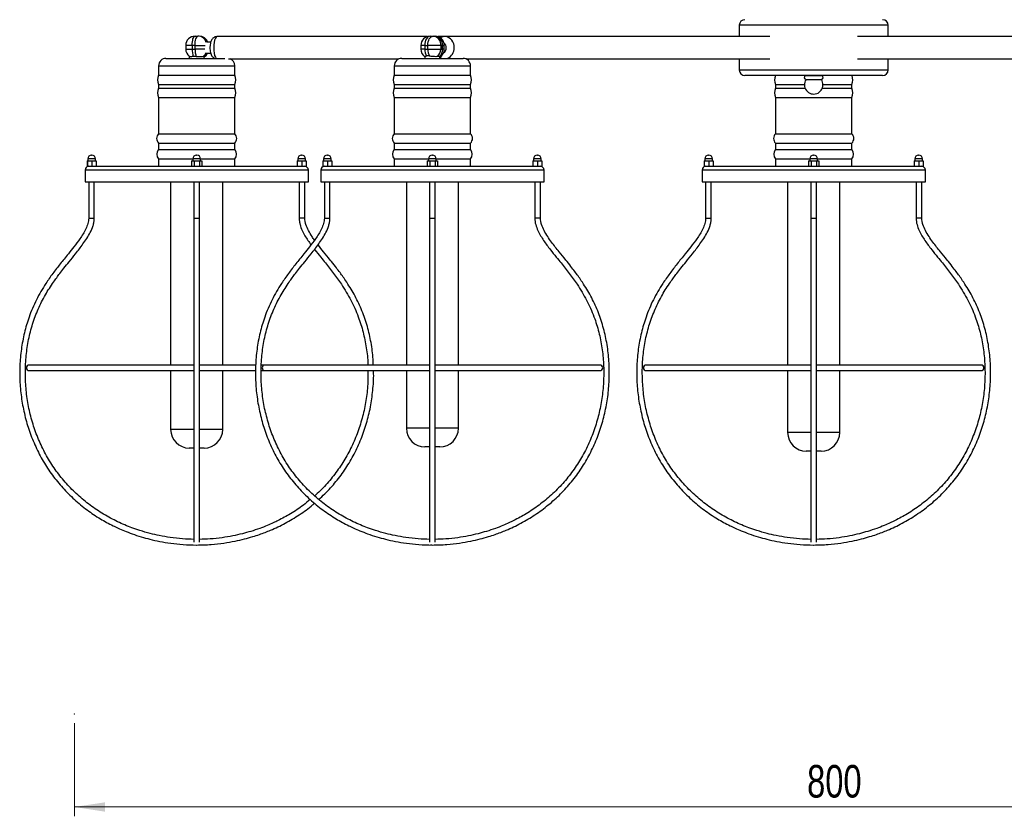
# Model space of a CAD drawing. Header units: millimetres. Extents: x 373 to 1003, y 310 to 706.
# Tile 2 of 6: x 599 to 705, y 310 to 395. Entities that reach past the tile are written whole.
import ezdxf

# ---------------------------------------------------------------- set-up
doc = ezdxf.new("R2010")
doc.units = ezdxf.units.MM
doc.header["$PDSIZE"] = -1
doc.styles.add('SLDTEXTSTYLE0', font='TXT', dxfattribs={"width": 0.75})
doc.dimstyles.new('SLDDIMSTYLE0', dxfattribs={"dimtxt": 3.5, "dimasz": 3.302, "dimexe": 0, "dimexo": 0.0625, "dimgap": 0.875, "dimtad": 1, "dimdec": 0, "dimlfac": 5, "dimrnd": 1e-09, "dimzin": 12, "dimdsep": 46, "dimtxsty": 'SLDTEXTSTYLE0', "dimsah": 1, "dimcen": 0.09, "dimadec": 0, "dimazin": 3, "dimtfac": 1, "dimtofl": 0, "dimtmove": 0, "dimatfit": 3, "dimfxl": 0, "dimfrac": 2, "dimtolj": 1, "dimtzin": 12, "dimarcsym": 0})

# ---------------------------------------------------------------- blocks, each defined once
blk = doc.blocks.new('_D')
at = {"color": 7, "linetype": 'Continuous', "lineweight": 0}
for p, q in [((605.13, 319.61), (605.13, 309.61)), ((765.13, 319.61), (765.13, 309.61)), ((605.13, 310.61), (765.13, 310.61))]:
    blk.add_line(p, q, dxfattribs=at)
at = {"color": 7, "linetype": 'Continuous', "lineweight": 18}
for points in [[(605.13, 310.61), (608.43, 310.1), (608.43, 311.11)], [(765.13, 310.61), (761.83, 311.11), (761.83, 310.1)]]:
    blk.add_solid(points, dxfattribs=at)
at = {"color": 7, "linetype": 'Continuous', "lineweight": 18, "insert": (683.88, 315.12), "char_height": 3.5, "attachment_point": 1, "style": 'SLDTEXTSTYLE0'}
blk.add_mtext('800', dxfattribs=at)

msp = doc.modelspace()

# ---------------------------------------------------------------- linework, layer by layer
at = {"color": 7, "linetype": 'Continuous', "lineweight": 25}
for p, q in [((676.59, 394.62), (676.59, 393.41)), ((692.59, 393.41), (692.59, 394.62)), ((618.1, 393.45), (618.41, 393.45)), ((618.54, 393.45), (618.41, 393.45)), ((619.78, 392.81), (619.36, 392.81)), ((643.07, 393.41), (620.48, 393.41)), ((643.37, 393.45), (643.7, 393.45)), ((643.7, 393.45), (643.89, 393.45)), ((644.97, 393.41), (644.19, 393.41)), ((679.88, 393.41), (644.97, 393.41)), ((724.2, 393.41), (689.29, 393.41)), ((617.1, 392.45), (617.1, 392.06)), ((618.1, 392.45), (617.79, 392.45)), ((617.79, 392.45), (617.79, 392.06)), ((617.79, 392.06), (618.1, 392.06)), ((618.1, 392.06), (618.1, 392.45)), ((619.32, 391.61), (619.78, 391.61)), ((642.37, 392.45), (642.37, 392.06)), ((642.79, 392.45), (643.11, 392.45)), ((642.79, 392.45), (642.79, 392.06)), ((642.79, 392.06), (643.11, 392.06)), ((643.11, 392.06), (643.11, 392.45)), ((644.51, 392.45), (643.11, 392.45)), ((643.11, 392.06), (644.51, 392.06)), ((644.51, 392.45), (644.51, 392.06)), ((644.7, 392.45), (644.51, 392.45)), ((644.51, 392.06), (644.7, 392.06)), ((644.7, 392.06), (644.7, 392.45)), ((644.89, 392.06), (644.89, 392.45)), ((614.98, 391.06), (621.29, 391.06)), ((617.47, 391.28), (617.47, 391.06)), ((619.09, 391.24), (619.09, 391.25)), ((619.09, 391.06), (619.09, 391.24)), ((621.7, 391.01), (640.02, 391.01)), ((640.31, 391.06), (646.91, 391.06)), ((642.8, 391.24), (642.8, 391.06)), ((644.41, 391.06), (644.41, 391.21)), ((647.2, 391.01), (679.88, 391.01)), ((676.59, 391.01), (676.59, 389.82)), ((689.29, 391.01), (721.97, 391.01)), ((692.59, 389.82), (692.59, 391.01)), ((614.18, 390.26), (614.18, 389.26)), ((622.38, 389.26), (622.38, 390.26)), ((639.51, 390.26), (639.51, 389.26)), ((647.71, 389.26), (647.71, 390.26)), ((614.18, 389.26), (622.38, 389.26)), ((639.51, 389.26), (647.71, 389.26)), ((684.59, 389.22), (677.19, 389.22)), ((683.7, 389.22), (685.47, 389.22)), ((683.76, 388.78), (685.41, 388.78)), ((691.99, 389.22), (684.59, 389.22)), ((614.18, 388.26), (614.18, 387.86)), ((614.18, 388.26), (622.38, 388.26)), ((614.18, 387.86), (622.38, 387.86)), ((622.38, 387.86), (622.38, 388.26)), ((639.51, 388.26), (639.51, 387.86)), ((639.51, 388.26), (647.71, 388.26)), ((639.51, 387.86), (647.71, 387.86)), ((647.71, 387.86), (647.71, 388.26)), ((680.49, 388.26), (680.49, 387.86)), ((680.49, 388.26), (683.59, 388.26)), ((680.49, 387.86), (683.66, 387.86)), ((685.51, 387.86), (688.69, 387.86)), ((685.58, 388.26), (688.69, 388.26)), ((688.69, 387.86), (688.69, 388.26)), ((614.18, 386.86), (614.18, 382.96)), ((614.18, 386.86), (622.38, 386.86)), ((622.38, 382.96), (622.38, 386.86)), ((639.51, 386.86), (639.51, 382.96)), ((639.51, 386.86), (647.71, 386.86)), ((647.71, 382.96), (647.71, 386.86)), ((680.49, 386.86), (680.49, 382.96)), ((680.49, 386.86), (688.69, 386.86)), ((688.69, 382.96), (688.69, 386.86)), ((614.18, 382.96), (622.38, 382.96)), ((639.51, 382.96), (647.71, 382.96)), ((680.49, 382.96), (688.69, 382.96)), ((614.18, 381.96), (614.18, 381.26)), ((614.18, 381.96), (622.38, 381.96)), ((614.18, 381.26), (622.38, 381.26)), ((622.38, 381.26), (622.38, 381.96)), ((639.51, 381.96), (639.51, 381.26)), ((639.51, 381.96), (647.71, 381.96)), ((639.51, 381.26), (647.71, 381.26)), ((647.71, 381.26), (647.71, 381.96)), ((680.49, 381.96), (680.49, 381.26)), ((680.49, 381.96), (688.69, 381.96)), ((680.49, 381.26), (688.69, 381.26)), ((688.69, 381.26), (688.69, 381.96)), ((606.5, 380.06), (606.5, 379.46)), ((606.5, 380.06), (606.53, 380.06)), ((606.53, 380.06), (606.53, 379.46)), ((606.53, 380.06), (607.02, 380.06)), ((606.58, 380.26), (606.58, 380.06)), ((606.98, 380.66), (607.01, 380.66)), ((607.02, 380.06), (607.02, 379.46)), ((607.02, 380.06), (607.49, 380.06)), ((607.41, 380.06), (607.41, 380.26)), ((607.49, 380.06), (607.49, 379.46)), ((614.18, 380.26), (614.18, 379.46)), ((614.18, 380.26), (617.86, 380.26)), ((617.72, 380.06), (617.72, 379.46)), ((617.72, 380.06), (618.02, 380.06)), ((617.86, 380.26), (617.86, 380.06)), ((618.02, 380.06), (618.02, 379.46)), ((618.02, 380.06), (618.58, 380.06)), ((618.26, 380.66), (618.28, 380.66)), ((618.28, 380.66), (618.3, 380.66)), ((618.58, 380.06), (618.58, 379.46)), ((618.58, 380.06), (618.84, 380.06)), ((618.7, 380.06), (618.7, 380.26)), ((618.7, 380.26), (622.38, 380.26)), ((618.84, 380.06), (618.84, 379.46)), ((622.38, 379.46), (622.38, 380.26)), ((629.07, 380.06), (629.07, 379.46)), ((629.07, 380.06), (629.09, 380.06)), ((629.09, 380.06), (629.09, 379.46)), ((629.09, 380.06), (629.59, 380.06)), ((629.15, 380.26), (629.15, 380.06)), ((629.55, 380.66), (629.58, 380.66)), ((629.59, 380.06), (629.59, 379.46)), ((629.59, 380.06), (630.06, 380.06)), ((629.98, 380.06), (629.98, 380.26)), ((630.06, 380.06), (630.06, 379.46)), ((631.83, 380.06), (631.83, 379.46)), ((631.83, 380.06), (631.85, 380.06)), ((631.85, 380.06), (631.85, 379.46)), ((631.85, 380.06), (632.35, 380.06)), ((631.9, 380.26), (631.9, 380.06)), ((632.3, 380.66), (632.34, 380.66)), ((632.35, 380.06), (632.35, 379.46)), ((632.35, 380.06), (632.82, 380.06)), ((632.74, 380.06), (632.74, 380.26)), ((632.82, 380.06), (632.82, 379.46)), ((639.51, 380.26), (639.51, 379.46)), ((639.51, 380.26), (643.19, 380.26)), ((643.05, 380.06), (643.05, 379.46)), ((643.05, 380.06), (643.35, 380.06)), ((643.19, 380.26), (643.19, 380.06)), ((643.35, 380.06), (643.35, 379.46)), ((643.35, 380.06), (643.91, 380.06)), ((643.59, 380.66), (643.61, 380.66)), ((643.61, 380.66), (643.62, 380.66)), ((643.91, 380.06), (643.91, 379.46)), ((643.91, 380.06), (644.16, 380.06)), ((644.02, 380.06), (644.02, 380.26)), ((644.02, 380.26), (647.71, 380.26)), ((644.16, 380.06), (644.16, 379.46)), ((647.71, 379.46), (647.71, 380.26)), ((654.4, 380.06), (654.4, 379.46)), ((654.4, 380.06), (654.42, 380.06)), ((654.42, 380.06), (654.42, 379.46)), ((654.42, 380.06), (654.92, 380.06)), ((654.48, 380.26), (654.48, 380.06)), ((654.88, 380.66), (654.91, 380.66)), ((654.92, 380.06), (654.92, 379.46)), ((654.92, 380.06), (655.38, 380.06)), ((655.31, 380.06), (655.31, 380.26)), ((655.38, 380.06), (655.38, 379.46)), ((672.81, 380.06), (672.81, 379.46)), ((672.81, 380.06), (672.83, 380.06)), ((672.83, 380.06), (672.83, 379.46)), ((672.83, 380.06), (673.33, 380.06)), ((672.88, 380.26), (672.88, 380.06)), ((673.28, 380.66), (673.32, 380.66)), ((673.33, 380.06), (673.33, 379.46)), ((673.33, 380.06), (673.8, 380.06)), ((673.72, 380.06), (673.72, 380.26)), ((673.8, 380.06), (673.8, 379.46)), ((680.49, 380.26), (680.49, 379.46)), ((680.49, 380.26), (684.17, 380.26)), ((684.03, 380.06), (684.03, 379.46)), ((684.03, 380.06), (684.33, 380.06)), ((684.17, 380.26), (684.17, 380.06)), ((684.33, 380.06), (684.33, 379.46)), ((684.33, 380.06), (684.89, 380.06)), ((684.57, 380.66), (684.59, 380.66)), ((684.59, 380.66), (684.6, 380.66)), ((684.89, 380.06), (684.89, 379.46)), ((684.89, 380.06), (685.14, 380.06)), ((685, 380.06), (685, 380.26)), ((685, 380.26), (688.69, 380.26)), ((685.14, 380.06), (685.14, 379.46)), ((688.69, 379.46), (688.69, 380.26)), ((695.37, 380.06), (695.37, 379.46)), ((695.37, 380.06), (695.4, 380.06)), ((695.4, 380.06), (695.4, 379.46)), ((695.4, 380.06), (695.89, 380.06)), ((695.46, 380.26), (695.46, 380.06)), ((695.86, 380.66), (695.89, 380.66)), ((695.89, 380.06), (695.89, 379.46)), ((695.89, 380.06), (696.36, 380.06)), ((696.29, 380.06), (696.29, 380.26)), ((696.36, 380.06), (696.36, 379.46)), ((606.28, 379.06), (606.28, 377.8)), ((606.5, 379.46), (606.53, 379.46)), ((606.53, 379.46), (606.69, 379.46)), ((606.69, 379.46), (617.91, 379.46)), ((617.91, 379.46), (618.02, 379.46)), ((618.02, 379.46), (618.58, 379.46)), ((618.58, 379.46), (618.66, 379.46)), ((618.66, 379.46), (629.87, 379.46)), ((629.87, 379.46), (630.06, 379.46)), ((630.28, 377.8), (630.28, 379.06)), ((631.61, 379.06), (631.61, 377.8)), ((631.83, 379.46), (631.85, 379.46)), ((631.85, 379.46), (632.01, 379.46)), ((632.01, 379.46), (643.23, 379.46)), ((643.23, 379.46), (643.35, 379.46)), ((643.35, 379.46), (643.91, 379.46)), ((643.91, 379.46), (643.99, 379.46)), ((643.99, 379.46), (655.2, 379.46)), ((655.2, 379.46), (655.38, 379.46)), ((655.61, 377.8), (655.61, 379.06)), ((672.59, 379.06), (672.59, 377.8)), ((672.81, 379.46), (672.83, 379.46)), ((672.83, 379.46), (672.99, 379.46)), ((672.99, 379.46), (684.21, 379.46)), ((684.21, 379.46), (684.33, 379.46)), ((684.33, 379.46), (684.89, 379.46)), ((684.89, 379.46), (684.97, 379.46)), ((684.97, 379.46), (696.18, 379.46)), ((696.18, 379.46), (696.36, 379.46)), ((696.59, 377.8), (696.59, 379.06)), ((606.28, 377.8), (630.28, 377.8)), ((606.67, 377.8), (606.67, 373.89)), ((607.27, 373.89), (607.27, 377.8)), ((615.48, 377.8), (615.48, 358.1)), ((617.98, 377.8), (617.98, 373.89)), ((618.58, 373.89), (618.58, 377.8)), ((621.08, 358.1), (621.08, 377.8)), ((629.29, 377.8), (629.29, 373.89)), ((629.89, 373.89), (629.89, 377.8)), ((631.61, 377.8), (655.61, 377.8)), ((632, 377.8), (632, 373.89)), ((632.6, 373.89), (632.6, 377.8)), ((640.81, 377.8), (640.81, 358.1)), ((643.31, 377.8), (643.31, 373.89)), ((643.91, 373.89), (643.91, 377.8)), ((646.41, 358.1), (646.41, 377.8)), ((654.62, 377.8), (654.62, 373.89)), ((655.22, 373.89), (655.22, 377.8)), ((672.59, 377.8), (696.59, 377.8)), ((672.97, 377.8), (672.97, 373.89)), ((673.57, 373.89), (673.57, 377.8)), ((681.79, 377.8), (681.79, 358.1)), ((684.29, 377.8), (684.29, 373.89)), ((684.89, 373.89), (684.89, 377.8)), ((687.39, 358.1), (687.39, 377.8)), ((695.6, 377.8), (695.6, 373.89)), ((696.2, 373.89), (696.2, 377.8)), ((617.98, 358.1), (600.28, 358.1)), ((624.62, 358.1), (618.58, 358.1)), ((625.61, 358.1), (625.24, 358.1)), ((643.31, 358.1), (625.61, 358.1)), ((661.61, 358.1), (643.91, 358.1)), ((684.29, 358.1), (666.59, 358.1)), ((702.59, 358.1), (684.89, 358.1)), ((600.28, 357.5), (617.98, 357.5)), ((615.48, 357.5), (615.48, 351.18)), ((618.58, 357.5), (624.62, 357.5)), ((621.08, 351.18), (621.08, 357.5)), ((625.21, 357.5), (625.61, 357.5)), ((625.61, 357.5), (643.31, 357.5)), ((640.81, 357.5), (640.81, 351.31)), ((643.91, 357.5), (661.61, 357.5)), ((646.41, 351.31), (646.41, 357.5)), ((666.59, 357.5), (684.29, 357.5)), ((681.79, 357.5), (681.79, 350.85)), ((684.89, 357.5), (702.59, 357.5)), ((687.39, 350.85), (687.39, 357.5)), ((643.3, 349.31), (642.81, 349.31)), ((644.41, 349.31), (643.91, 349.31)), ((617.76, 349.18), (617.48, 349.18)), ((617.98, 349.18), (617.76, 349.18)), ((619.08, 349.18), (618.58, 349.18)), ((684.28, 348.85), (683.79, 348.85)), ((685.39, 348.85), (684.89, 348.85))]:
    msp.add_line(p, q, dxfattribs=at)
at = {"color": 8, "linetype": 'Continuous', "lineweight": 25}
for p, q in [((684.59, 394.62), (676.59, 394.62)), ((692.59, 394.62), (684.59, 394.62)), ((617.79, 392.45), (617.1, 392.45)), ((617.1, 392.06), (617.79, 392.06)), ((618.1, 392.45), (619.2, 392.45)), ((619.17, 392.06), (618.1, 392.06)), ((642.79, 392.45), (642.37, 392.45)), ((642.79, 392.06), (642.37, 392.06)), ((644.7, 392.45), (644.89, 392.45)), ((644.89, 392.06), (644.7, 392.06)), ((614.18, 390.26), (622.38, 390.26)), ((639.51, 390.26), (647.71, 390.26)), ((676.59, 389.82), (684.59, 389.82)), ((684.59, 389.82), (692.59, 389.82)), ((607.41, 380.26), (606.58, 380.26)), ((618.28, 380.26), (617.86, 380.26)), ((618.7, 380.26), (618.28, 380.26)), ((629.98, 380.26), (629.15, 380.26)), ((632.74, 380.26), (631.9, 380.26)), ((643.61, 380.26), (643.19, 380.26)), ((644.02, 380.26), (643.61, 380.26)), ((655.31, 380.26), (654.48, 380.26)), ((673.72, 380.26), (672.88, 380.26)), ((684.59, 380.26), (684.17, 380.26)), ((685, 380.26), (684.59, 380.26)), ((696.29, 380.26), (695.46, 380.26)), ((630.28, 379.06), (606.28, 379.06)), ((655.61, 379.06), (631.61, 379.06)), ((696.59, 379.06), (672.59, 379.06)), ((606.67, 373.89), (606.97, 373.89)), ((606.97, 373.89), (607.27, 373.89)), ((617.98, 373.89), (618.58, 373.89)), ((629.59, 373.89), (629.29, 373.89)), ((629.89, 373.89), (629.59, 373.89)), ((632, 373.89), (632.3, 373.89)), ((632.3, 373.89), (632.6, 373.89)), ((643.31, 373.89), (643.91, 373.89)), ((654.92, 373.89), (654.62, 373.89)), ((655.22, 373.89), (654.92, 373.89)), ((672.97, 373.89), (673.27, 373.89)), ((673.27, 373.89), (673.57, 373.89)), ((684.29, 373.89), (684.89, 373.89)), ((695.9, 373.89), (695.6, 373.89)), ((696.2, 373.89), (695.9, 373.89)), ((643.3, 351.31), (640.81, 351.31)), ((646.41, 351.31), (643.91, 351.31)), ((616.47, 351.18), (615.48, 351.18)), ((617.98, 351.18), (616.47, 351.18)), ((621.08, 351.18), (618.58, 351.18)), ((684.28, 350.85), (681.79, 350.85)), ((687.39, 350.85), (684.89, 350.85))]:
    msp.add_line(p, q, dxfattribs=at)
at = {"color": 7, "linetype": 'Continuous', "lineweight": 25, "flags": 128}
for points in [[(617.79, 392.45), (617.8, 392.65), (617.82, 392.83), (617.85, 393.01), (617.88, 393.16), (617.93, 393.28), (617.98, 393.38), (618.04, 393.43), (618.1, 393.45)], [(618.1, 392.45), (618.11, 392.65), (618.13, 392.83), (618.16, 393.01), (618.19, 393.16), (618.24, 393.28), (618.29, 393.38), (618.35, 393.43), (618.41, 393.45)], [(643.37, 393.45), (643.26, 393.43), (643.15, 393.38), (643.05, 393.28), (642.96, 393.16), (642.88, 393.01), (642.83, 392.83), (642.8, 392.65), (642.79, 392.45)], [(643.11, 392.45), (643.12, 392.65), (643.15, 392.83), (643.21, 393.01), (643.28, 393.16), (643.37, 393.28), (643.47, 393.38), (643.58, 393.43), (643.7, 393.45)], [(618.25, 338.76), (618.28, 338.76), (618.31, 338.76)], [(684.58, 338.76), (684.59, 338.76), (684.61, 338.76)]]:
    msp.add_lwpolyline(points, dxfattribs=at)
at = {"color": 8, "linetype": 'Continuous', "lineweight": 25, "flags": 128}
for points in [[(620.48, 393.41), (620.46, 393.4), (620.37, 393.35), (620.29, 393.22), (620.21, 393.03), (620.16, 392.78), (620.13, 392.5), (620.11, 392.21)], [(620.11, 392.21), (620.13, 391.91), (620.16, 391.63), (620.21, 391.38), (620.29, 391.19), (620.37, 391.06), (620.37, 391.06)]]:
    msp.add_lwpolyline(points, dxfattribs=at)
at = {"color": 7, "linetype": 'Continuous', "lineweight": 25}
for centre, radius, start, end in [((677.19, 394.62), 0.6, 90, 180), ((691.99, 394.62), 0.6, 0, 90), ((618.1, 392.45), 1, 90, 180), ((618.54, 392.45), 1, 20.7101, 90), ((643.37, 392.45), 1, 90, 180), ((643.59, 392.54), 0.92, 354.612, 83.3349), ((643.89, 392.45), 1, 360, 90), ((643.78, 392.54), 0.92, 354.612, 83.3349), ((644.49, 392.23), 0.615, 357.3182, 54.1201), ((618.1, 392.06), 1, 180, 232.2777), ((620.04, 392), 2.25, 178.4203, 199.1811), ((620.31, 391.99), 2.21, 178.2938, 199.7599), ((618.54, 392.06), 1, 302.491, 332.9473), ((643.37, 392.06), 1, 180, 235.034), ((644.17, 392.03), 1.38, 178.5424, 211.2207), ((644.49, 392.03), 1.38, 178.5424, 211.2207), ((643.41, 392.04), 1.09, 314.6297, 1.2425), ((643.61, 392.04), 1.09, 313.5078, 1.3258), ((643.89, 392.06), 1, 301.5916, 0), ((644.5, 392.17), 0.603, 299.8707, 3.0973), ((614.98, 390.26), 0.8, 90, 180), ((621.58, 390.26), 0.8, 0, 68.6679), ((640.31, 390.26), 0.8, 90, 180), ((646.91, 390.26), 0.8, 0, 90), ((677.19, 389.82), 0.6, 180, 270), ((691.99, 389.82), 0.6, 270, 0), ((615.38, 388.76), 1.3, 157.3801, 202.6199), ((621.18, 388.76), 1.3, 337.3801, 22.6199), ((640.71, 388.76), 1.3, 157.3801, 202.6199), ((646.51, 388.76), 1.3, 337.3801, 22.6199), ((681.69, 388.76), 1.3, 159.3216, 202.6199), ((683.81, 389.01), 0.235, 117.3085, 258.3088), ((684.59, 388.22), 0.995, 146.0973, 0), ((685.36, 389.01), 0.235, 281.6912, 62.6915), ((684.59, 388.22), 0.995, 0, 33.9027), ((687.49, 388.76), 1.3, 337.3801, 20.6784), ((615.38, 387.36), 1.3, 157.3801, 202.6199), ((621.18, 387.36), 1.3, 337.3801, 22.6199), ((640.71, 387.36), 1.3, 157.3801, 202.6199), ((646.51, 387.36), 1.3, 337.3801, 22.6199), ((681.69, 387.36), 1.3, 157.3801, 202.6199), ((687.49, 387.36), 1.3, 337.3801, 22.6199), ((614.67, 382.46), 0.698, 134.2395, 225.7605), ((621.89, 382.46), 0.698, 314.2395, 45.7605), ((639.99, 382.46), 0.698, 134.2395, 225.7605), ((647.22, 382.46), 0.698, 314.2395, 45.7605), ((680.97, 382.46), 0.698, 134.2395, 225.7605), ((688.2, 382.46), 0.698, 314.2395, 45.7605), ((614.74, 380.76), 0.749, 138.1192, 221.8808), ((621.82, 380.76), 0.749, 318.1192, 41.8808), ((640.06, 380.76), 0.749, 138.1192, 221.8808), ((647.15, 380.76), 0.749, 318.1192, 41.8808), ((681.04, 380.76), 0.749, 138.1192, 221.8808), ((688.13, 380.76), 0.749, 318.1192, 41.8808), ((606.98, 380.26), 0.4, 90, 180), ((607.01, 380.26), 0.4, 0, 90), ((618.26, 380.26), 0.4, 90, 180), ((618.3, 380.26), 0.4, 0, 90), ((629.55, 380.26), 0.4, 90, 180), ((629.58, 380.26), 0.4, 0, 90), ((632.3, 380.26), 0.4, 90, 180), ((632.34, 380.26), 0.4, 0, 90), ((643.59, 380.26), 0.4, 90, 180), ((643.62, 380.26), 0.4, 0, 90), ((654.88, 380.26), 0.4, 90, 180), ((654.91, 380.26), 0.4, 0, 90), ((673.28, 380.26), 0.4, 90, 180), ((673.32, 380.26), 0.4, 0, 90), ((684.57, 380.26), 0.4, 90, 180), ((684.6, 380.26), 0.4, 0, 90), ((695.86, 380.26), 0.4, 90, 180), ((695.89, 380.26), 0.4, 0, 90), ((606.68, 379.06), 0.4, 90, 180), ((629.88, 379.06), 0.4, 0, 90), ((632.01, 379.06), 0.4, 90, 180), ((655.21, 379.06), 0.4, 0, 90), ((672.99, 379.06), 0.4, 90, 180), ((696.19, 379.06), 0.4, 0, 90), ((600.28, 357.8), 0.3, 90, 270), ((625.61, 357.8), 0.3, 90, 270), ((661.61, 357.8), 0.3, 270, 90), ((666.59, 357.8), 0.3, 90, 270), ((702.59, 357.8), 0.3, 270, 90), ((642.81, 351.31), 2, 180, 269.9999), ((644.41, 351.31), 2, 270.0001, 0), ((617.48, 351.18), 2, 180, 269.9999), ((619.08, 351.18), 2, 270.0001, 0), ((683.79, 350.85), 2, 180, 269.9999), ((685.39, 350.85), 2, 270.0001, 0), ((643.61, 339.06), 0.3, 229.5668, 275.4802)]:
    msp.add_arc(centre, radius, start, end, dxfattribs=at)
at = {"color": 8, "linetype": 'Continuous', "lineweight": 25}
for centre, radius, start, end in [((618.39, 392.49), 0.963, 17.0246, 88.852), ((618.52, 392.5), 0.954, 18.8087, 89.189), ((644.84, 392.31), 1.11, 354.8552, 83.0859), ((618.37, 392.04), 0.991, 306.9579, 336.378), ((618.49, 392.04), 0.991, 306.9702, 334.1994), ((644.77, 392.13), 1.17, 294.7123, 3.8282)]:
    msp.add_arc(centre, radius, start, end, dxfattribs=at)
at = {"color": 7, "linetype": 'Continuous', "lineweight": 25}
for points, knots in [([(620.48, 393.4), (620.47, 393.4), (620.38, 393.41), (620.24, 393.37), (620.08, 393.28), (619.96, 393.16), (619.87, 393.03), (619.79, 392.86), (619.74, 392.65), (619.71, 392.42), (619.7, 392.22), (619.7, 392.03), (619.73, 391.82), (619.78, 391.59), (619.86, 391.4), (619.97, 391.24), (620.09, 391.12), (620.19, 391.08), (620.23, 391.06)], [0, 0, 0, 0, 0.019197, 0.083551, 0.14137, 0.196695, 0.253456, 0.317274, 0.396781, 0.483659, 0.542725, 0.584642, 0.665308, 0.751558, 0.831347, 0.891947, 0.952913, 1, 1, 1, 1]), ([(644.97, 393.4), (644.89, 393.4), (644.74, 393.39), (644.56, 393.33), (644.47, 393.27), (644.45, 393.25)], [0, 0, 0, 0, 0.418345, 0.87082, 1, 1, 1, 1]), ([(617.92, 391.26), (617.84, 391.25), (617.7, 391.24), (617.55, 391.24), (617.51, 391.26), (617.49, 391.27)], [0, 0, 0, 0, 0.35545, 0.711032, 1, 1, 1, 1]), ([(618.23, 391.25), (618.16, 391.26), (618.05, 391.27), (617.95, 391.26), (617.92, 391.26)], [0, 0, 0, 0, 0.675257, 1, 1, 1, 1]), ([(618.96, 391.25), (618.91, 391.23), (618.8, 391.21), (618.57, 391.21), (618.37, 391.22), (618.26, 391.24), (618.23, 391.25)], [0, 0, 0, 0, 0.301756, 0.603736, 0.90254, 1, 1, 1, 1]), ([(619.09, 391.25), (619.08, 391.26), (619.06, 391.27), (618.99, 391.25), (618.96, 391.25)], [0, 0, 0, 0, 0.554567, 1, 1, 1, 1]), ([(642.98, 391.31), (642.96, 391.3), (642.91, 391.28), (642.85, 391.26), (642.81, 391.25), (642.8, 391.24), (642.8, 391.24), (642.8, 391.24)], [0, 0, 0, 0, 0.234743, 0.476145, 0.710973, 0.952855, 1, 1, 1, 1]), ([(643.31, 391.31), (643.25, 391.32), (643.12, 391.34), (643.03, 391.32), (642.98, 391.31)], [0, 0, 0, 0, 0.51339, 1, 1, 1, 1]), ([(644.18, 391.26), (644.11, 391.25), (643.98, 391.24), (643.72, 391.25), (643.49, 391.27), (643.36, 391.3), (643.31, 391.31)], [0, 0, 0, 0, 0.276699, 0.553501, 0.829546, 1, 1, 1, 1]), ([(644.36, 391.25), (644.33, 391.26), (644.28, 391.27), (644.21, 391.26), (644.18, 391.26)], [0, 0, 0, 0, 0.675257, 1, 1, 1, 1]), ([(644.41, 391.21), (644.41, 391.22), (644.4, 391.23), (644.37, 391.24), (644.36, 391.25)], [0, 0, 0, 0, 0.72275, 1, 1, 1, 1]), ([(644.4, 391.19), (644.43, 391.16), (644.52, 391.1), (644.61, 391.08), (644.67, 391.06)], [0, 0, 0, 0, 0.443688, 1, 1, 1, 1]), ([(606.67, 373.89), (606.66, 373.79), (606.65, 373.59), (606.56, 373.2), (606.37, 372.73), (606.07, 372.19), (605.64, 371.54), (605.11, 370.84), (604.53, 370.12), (604.04, 369.52), (603.61, 368.98), (603.21, 368.47), (602.81, 367.94), (602.43, 367.41), (601.81, 366.49), (601.02, 365.13), (600.25, 363.34), (599.73, 361.56), (599.41, 359.81), (599.25, 358.03), (599.26, 356.24), (599.44, 354.45), (599.78, 352.69), (600.28, 350.98), (600.95, 349.32), (601.77, 347.75), (602.74, 346.26), (603.86, 344.89), (605.12, 343.64), (606.47, 342.52), (607.87, 341.59), (609, 340.97), (609.87, 340.56), (610.55, 340.27), (611.38, 339.95), (612.29, 339.64), (613.28, 339.37), (614.34, 339.13), (615.53, 338.94), (616.86, 338.79), (617.79, 338.77), (618.28, 338.76)], [0, 0, 0, 0, 0.006044, 0.0122017, 0.0249152, 0.0378033, 0.0504229, 0.0732431, 0.0925624, 0.1079808, 0.1215501, 0.1351417, 0.1487138, 0.1622604, 0.1757745, 0.2178773, 0.2599004, 0.2965168, 0.3333502, 0.3703936, 0.4075265, 0.444679, 0.4817721, 0.5187776, 0.555685, 0.5924912, 0.6292355, 0.6659132, 0.7026136, 0.7393269, 0.7749322, 0.8070584, 0.8193602, 0.8345907, 0.8529597, 0.8746688, 0.8945972, 0.9169523, 0.9418935, 0.9695391, 1, 1, 1, 1]), ([(617.98, 339.37), (617.57, 339.38), (616.72, 339.4), (615.48, 339.55), (614.31, 339.75), (613.23, 340), (612.24, 340.29), (611.34, 340.6), (610.28, 341.02), (609, 341.63), (607.53, 342.52), (606.13, 343.55), (604.85, 344.72), (603.69, 346.01), (602.68, 347.41), (601.81, 348.92), (601.09, 350.51), (600.54, 352.17), (600.14, 353.87), (599.91, 355.61), (599.84, 357.37), (599.93, 359.12), (600.19, 360.84), (600.62, 362.52), (601.22, 364.13), (601.98, 365.64), (602.69, 366.74), (603.23, 367.49), (603.59, 367.99), (604.04, 368.56), (604.61, 369.26), (605.31, 370.12), (605.95, 370.95), (606.48, 371.71), (606.86, 372.36), (607.12, 372.96), (607.25, 373.48), (607.26, 373.75), (607.27, 373.89)], [0, 0, 0, 0, 0.025877, 0.054502, 0.079643, 0.10147, 0.125768, 0.144991, 0.162479, 0.198416, 0.235271, 0.272163, 0.309021, 0.345863, 0.382706, 0.419645, 0.456672, 0.493806, 0.531041, 0.56837, 0.605711, 0.642989, 0.680092, 0.716895, 0.753446, 0.789773, 0.82458, 0.836781, 0.848797, 0.863882, 0.883111, 0.906704, 0.934589, 0.949941, 0.96599, 0.982608, 0.991178, 1, 1, 1, 1]), ([(617.98, 373.89), (617.98, 373.67), (617.98, 373.24), (617.98, 372.65), (617.98, 372.1), (617.98, 371.45), (617.98, 370.74), (617.98, 370.02), (617.98, 369.42), (617.98, 368.89), (617.98, 368.39), (617.98, 367.88), (617.98, 367.36), (617.98, 366.45), (617.98, 365.12), (617.98, 363.36), (617.98, 361.61), (617.98, 359.88), (617.98, 358.12), (617.98, 356.35), (617.98, 354.59), (617.98, 352.85), (617.98, 351.15), (617.98, 349.52), (617.98, 347.95), (617.98, 346.48), (617.98, 345.12), (617.98, 343.88), (617.98, 342.78), (617.98, 341.86), (617.98, 341.25), (617.98, 340.84), (617.98, 340.55), (617.98, 340.24), (617.98, 339.94), (617.98, 339.66), (617.98, 339.43), (617.98, 339.23), (617.98, 339.09), (617.98, 339.07), (617.98, 339.06)], [0, 0, 0, 0, 0.013493, 0.026864, 0.040028, 0.052762, 0.075678, 0.095199, 0.11103, 0.12443, 0.137827, 0.15125, 0.164686, 0.178126, 0.220021, 0.26187, 0.298353, 0.335083, 0.372041, 0.409095, 0.446173, 0.483192, 0.520115, 0.556938, 0.593662, 0.630311, 0.666893, 0.703502, 0.74012, 0.775674, 0.807756, 0.819974, 0.835108, 0.853381, 0.874997, 0.894855, 0.917147, 0.942029, 0.969611, 1, 1, 1, 1]), ([(618.58, 339.06), (618.58, 339.07), (618.58, 339.09), (618.58, 339.25), (618.58, 339.46), (618.58, 339.69), (618.58, 339.93), (618.58, 340.17), (618.58, 340.4), (618.58, 340.77), (618.58, 341.36), (618.58, 342.25), (618.58, 343.3), (618.58, 344.48), (618.58, 345.78), (618.58, 347.2), (618.58, 348.72), (618.58, 350.33), (618.58, 352.01), (618.58, 353.73), (618.58, 355.49), (618.58, 357.27), (618.58, 359.04), (618.58, 360.79), (618.58, 362.49), (618.58, 364.13), (618.58, 365.68), (618.58, 366.81), (618.58, 367.58), (618.58, 368.08), (618.58, 368.65), (618.58, 369.36), (618.58, 370.22), (618.58, 371.05), (618.58, 371.81), (618.58, 372.45), (618.58, 373.02), (618.58, 373.51), (618.58, 373.76), (618.58, 373.89)], [0, 0, 0, 0, 0.032159, 0.060685, 0.085743, 0.107507, 0.126187, 0.141962, 0.155284, 0.168385, 0.204186, 0.240913, 0.277684, 0.314418, 0.351136, 0.38786, 0.42467, 0.461561, 0.498562, 0.535655, 0.572838, 0.610035, 0.647177, 0.684152, 0.720864, 0.75735, 0.793625, 0.828775, 0.841185, 0.853208, 0.867794, 0.886674, 0.910033, 0.937692, 0.952831, 0.968465, 0.984239, 0.992104, 1, 1, 1, 1]), ([(632, 373.89), (631.99, 373.79), (631.98, 373.59), (631.89, 373.2), (631.7, 372.73), (631.4, 372.19), (630.97, 371.54), (630.43, 370.84), (629.85, 370.12), (629.36, 369.52), (628.94, 368.98), (628.53, 368.47), (628.14, 367.94), (627.76, 367.41), (627.13, 366.49), (626.34, 365.13), (625.58, 363.34), (625.06, 361.56), (624.73, 359.81), (624.58, 358.03), (624.59, 356.24), (624.77, 354.45), (625.11, 352.69), (625.61, 350.98), (626.27, 349.32), (627.09, 347.75), (628.07, 346.26), (629.19, 344.89), (630.44, 343.64), (631.8, 342.52), (633.2, 341.59), (634.33, 340.97), (635.2, 340.56), (635.87, 340.27), (636.7, 339.95), (637.62, 339.64), (638.61, 339.37), (639.67, 339.13), (640.85, 338.94), (642.18, 338.79), (643.12, 338.77), (643.61, 338.76)], [0, 0, 0, 0, 0.006044, 0.0122017, 0.0249152, 0.0378033, 0.0504229, 0.0732431, 0.0925624, 0.1079808, 0.1215501, 0.1351417, 0.1487138, 0.1622604, 0.1757745, 0.2178773, 0.2599004, 0.2965168, 0.3333502, 0.3703936, 0.4075265, 0.444679, 0.4817721, 0.5187776, 0.555685, 0.5924912, 0.6292355, 0.6659132, 0.7026136, 0.7393269, 0.7749322, 0.8070584, 0.8193602, 0.8345907, 0.8529597, 0.8746688, 0.8945972, 0.9169523, 0.9418935, 0.9695391, 1, 1, 1, 1]), ([(643.31, 339.37), (642.9, 339.38), (642.05, 339.4), (640.81, 339.55), (639.64, 339.75), (638.55, 340), (637.57, 340.29), (636.67, 340.6), (635.61, 341.02), (634.33, 341.63), (632.86, 342.52), (631.46, 343.55), (630.18, 344.72), (629.02, 346.01), (628, 347.41), (627.14, 348.92), (626.42, 350.51), (625.87, 352.17), (625.47, 353.87), (625.24, 355.61), (625.16, 357.37), (625.26, 359.12), (625.51, 360.84), (625.94, 362.52), (626.55, 364.13), (627.31, 365.64), (628.02, 366.74), (628.55, 367.49), (628.92, 367.99), (629.36, 368.56), (629.93, 369.26), (630.63, 370.12), (631.28, 370.95), (631.81, 371.71), (632.19, 372.36), (632.44, 372.96), (632.57, 373.48), (632.59, 373.75), (632.6, 373.89)], [0, 0, 0, 0, 0.025877, 0.054502, 0.079643, 0.10147, 0.125768, 0.144991, 0.162479, 0.198416, 0.235271, 0.272163, 0.309021, 0.345863, 0.382706, 0.419645, 0.456672, 0.493806, 0.531041, 0.56837, 0.605711, 0.642989, 0.680092, 0.716895, 0.753446, 0.789773, 0.82458, 0.836781, 0.848797, 0.863882, 0.883111, 0.906704, 0.934589, 0.949941, 0.96599, 0.982608, 0.991178, 1, 1, 1, 1]), ([(629.29, 373.89), (629.3, 373.77), (629.31, 373.53), (629.4, 373.09), (629.6, 372.57), (629.9, 372.01), (630.22, 371.5), (630.46, 371.18), (630.57, 371.03)], [0, 0, 0, 0, 0.111751, 0.220074, 0.429104, 0.629535, 0.821141, 1, 1, 1, 1]), ([(630.94, 371.53), (630.85, 371.66), (630.62, 371.98), (630.29, 372.54), (630.03, 373.09), (629.91, 373.55), (629.9, 373.77), (629.89, 373.89)], [0, 0, 0, 0, 0.177449, 0.460535, 0.738253, 0.871093, 1, 1, 1, 1]), ([(643.31, 373.89), (643.31, 373.67), (643.31, 373.24), (643.31, 372.65), (643.31, 372.1), (643.31, 371.45), (643.31, 370.74), (643.31, 370.02), (643.31, 369.42), (643.31, 368.89), (643.31, 368.39), (643.31, 367.88), (643.31, 367.36), (643.31, 366.45), (643.31, 365.12), (643.31, 363.36), (643.31, 361.61), (643.31, 359.88), (643.31, 358.12), (643.31, 356.35), (643.31, 354.59), (643.31, 352.85), (643.31, 351.15), (643.31, 349.52), (643.31, 347.95), (643.31, 346.48), (643.31, 345.12), (643.31, 343.88), (643.31, 342.78), (643.31, 341.86), (643.31, 341.25), (643.31, 340.84), (643.31, 340.55), (643.31, 340.24), (643.31, 339.94), (643.31, 339.66), (643.31, 339.43), (643.31, 339.23), (643.31, 339.09), (643.31, 339.07), (643.31, 339.06)], [0, 0, 0, 0, 0.013493, 0.026864, 0.040028, 0.052762, 0.075678, 0.095199, 0.11103, 0.12443, 0.137827, 0.15125, 0.164686, 0.178126, 0.220021, 0.26187, 0.298353, 0.335083, 0.372041, 0.409095, 0.446173, 0.483192, 0.520115, 0.556938, 0.593662, 0.630311, 0.666893, 0.703502, 0.74012, 0.775674, 0.807756, 0.819974, 0.835108, 0.853381, 0.874997, 0.894855, 0.917147, 0.942029, 0.969611, 1, 1, 1, 1]), ([(643.61, 338.76), (644.13, 338.77), (645.1, 338.79), (646.48, 338.95), (647.68, 339.16), (648.71, 339.4), (649.58, 339.64), (650.31, 339.88), (650.95, 340.12), (651.88, 340.49), (653.13, 341.08), (654.65, 341.99), (656.08, 343.04), (657.4, 344.23), (658.6, 345.55), (659.65, 346.99), (660.55, 348.53), (661.3, 350.15), (661.88, 351.85), (662.3, 353.59), (662.56, 355.37), (662.65, 357.17), (662.58, 358.97), (662.33, 360.74), (661.91, 362.47), (661.32, 364.14), (660.55, 365.71), (659.83, 366.87), (659.27, 367.67), (658.9, 368.18), (658.46, 368.75), (657.9, 369.45), (657.19, 370.32), (656.53, 371.15), (655.99, 371.91), (655.61, 372.54), (655.36, 373.09), (655.24, 373.55), (655.22, 373.77), (655.22, 373.89)], [0, 0, 0, 0, 0.032254, 0.060861, 0.085993, 0.107833, 0.126591, 0.142444, 0.155824, 0.168958, 0.204851, 0.241681, 0.278563, 0.315405, 0.352231, 0.389069, 0.425983, 0.462971, 0.500074, 0.537259, 0.574534, 0.611822, 0.649062, 0.686141, 0.72299, 0.759633, 0.796085, 0.831731, 0.844411, 0.856676, 0.870799, 0.889425, 0.912694, 0.940333, 0.955392, 0.970744, 0.985805, 0.993009, 1, 1, 1, 1]), ([(654.62, 373.89), (654.62, 373.77), (654.63, 373.53), (654.73, 373.09), (654.93, 372.57), (655.23, 372.01), (655.67, 371.31), (656.24, 370.55), (656.88, 369.75), (657.42, 369.1), (657.88, 368.52), (658.32, 367.95), (658.75, 367.37), (659.4, 366.44), (660.21, 365.11), (660.98, 363.38), (661.52, 361.65), (661.85, 359.95), (662.03, 358.22), (662.03, 356.47), (661.88, 354.73), (661.56, 353.01), (661.09, 351.33), (660.46, 349.71), (659.67, 348.16), (658.73, 346.71), (657.64, 345.36), (656.42, 344.13), (655.1, 343.04), (653.74, 342.13), (652.64, 341.52), (651.79, 341.12), (651.14, 340.83), (650.34, 340.52), (649.44, 340.23), (648.48, 339.96), (647.45, 339.73), (646.29, 339.53), (645.1, 339.4), (644.28, 339.38), (643.91, 339.37)], [0, 0, 0, 0, 0.0075588, 0.0148857, 0.0290244, 0.0425815, 0.0555417, 0.0817698, 0.1035687, 0.1207586, 0.1358753, 0.1510951, 0.1663914, 0.181742, 0.223688, 0.2656177, 0.3021888, 0.3390426, 0.3761458, 0.4133534, 0.4505903, 0.4877663, 0.5248405, 0.5618088, 0.5986813, 0.6354654, 0.6721813, 0.7089277, 0.7456806, 0.781406, 0.813646, 0.825857, 0.8409868, 0.8592762, 0.880933, 0.9008452, 0.9232133, 0.9481905, 0.9758831, 1, 1, 1, 1]), ([(643.91, 339.06), (643.91, 339.07), (643.91, 339.09), (643.91, 339.25), (643.91, 339.46), (643.91, 339.69), (643.91, 339.93), (643.91, 340.17), (643.91, 340.4), (643.91, 340.77), (643.91, 341.36), (643.91, 342.25), (643.91, 343.3), (643.91, 344.48), (643.91, 345.78), (643.91, 347.2), (643.91, 348.72), (643.91, 350.33), (643.91, 352.01), (643.91, 353.73), (643.91, 355.49), (643.91, 357.27), (643.91, 359.04), (643.91, 360.79), (643.91, 362.49), (643.91, 364.13), (643.91, 365.68), (643.91, 366.81), (643.91, 367.58), (643.91, 368.08), (643.91, 368.65), (643.91, 369.36), (643.91, 370.22), (643.91, 371.05), (643.91, 371.81), (643.91, 372.45), (643.91, 373.02), (643.91, 373.51), (643.91, 373.76), (643.91, 373.89)], [0, 0, 0, 0, 0.0321589, 0.0606853, 0.0857428, 0.1075074, 0.1261872, 0.1419615, 0.1552845, 0.1683845, 0.204186, 0.240913, 0.277684, 0.3144175, 0.3511361, 0.3878603, 0.4246698, 0.4615605, 0.4985622, 0.5356545, 0.5728384, 0.6100354, 0.6471771, 0.6841515, 0.7208643, 0.7573503, 0.7936254, 0.8287746, 0.8411851, 0.8532082, 0.8677936, 0.8866744, 0.9100325, 0.9376917, 0.9528314, 0.9684654, 0.9842395, 0.9921038, 1, 1, 1, 1]), ([(672.97, 373.89), (672.97, 373.79), (672.96, 373.59), (672.87, 373.2), (672.67, 372.73), (672.38, 372.19), (671.95, 371.54), (671.41, 370.84), (670.83, 370.12), (670.34, 369.52), (669.91, 368.98), (669.51, 368.47), (669.12, 367.94), (668.74, 367.41), (668.11, 366.49), (667.32, 365.13), (666.56, 363.34), (666.04, 361.56), (665.71, 359.81), (665.56, 358.03), (665.57, 356.24), (665.75, 354.45), (666.09, 352.69), (666.59, 350.98), (667.25, 349.32), (668.07, 347.75), (669.05, 346.26), (670.17, 344.89), (671.42, 343.64), (672.78, 342.52), (674.18, 341.59), (675.31, 340.97), (676.18, 340.56), (676.85, 340.27), (677.68, 339.95), (678.6, 339.64), (679.59, 339.37), (680.65, 339.13), (681.83, 338.94), (683.16, 338.79), (684.1, 338.77), (684.59, 338.76)], [0, 0, 0, 0, 0.006044, 0.012202, 0.024915, 0.037803, 0.050423, 0.073243, 0.092562, 0.107981, 0.12155, 0.135142, 0.148714, 0.16226, 0.175775, 0.217877, 0.2599, 0.296517, 0.33335, 0.370394, 0.407526, 0.444679, 0.481772, 0.518778, 0.555685, 0.592491, 0.629236, 0.665913, 0.702614, 0.739327, 0.774932, 0.807058, 0.81936, 0.834591, 0.85296, 0.874669, 0.894597, 0.916952, 0.941893, 0.969539, 1, 1, 1, 1]), ([(684.29, 339.37), (683.88, 339.38), (683.03, 339.4), (681.79, 339.55), (680.62, 339.75), (679.53, 340), (678.55, 340.29), (677.65, 340.6), (676.59, 341.02), (675.31, 341.63), (673.83, 342.52), (672.44, 343.55), (671.16, 344.72), (670, 346.01), (668.98, 347.41), (668.11, 348.92), (667.4, 350.51), (666.85, 352.17), (666.45, 353.87), (666.22, 355.61), (666.14, 357.37), (666.23, 359.12), (666.49, 360.84), (666.92, 362.52), (667.53, 364.13), (668.29, 365.64), (668.99, 366.74), (669.53, 367.49), (669.9, 367.99), (670.34, 368.56), (670.91, 369.26), (671.61, 370.12), (672.26, 370.95), (672.79, 371.71), (673.17, 372.36), (673.42, 372.96), (673.55, 373.48), (673.57, 373.75), (673.57, 373.89)], [0, 0, 0, 0, 0.0258765, 0.0545022, 0.0796434, 0.1014695, 0.1257683, 0.1449911, 0.1624792, 0.1984156, 0.2352713, 0.2721634, 0.3090213, 0.3458633, 0.3827063, 0.419645, 0.4566715, 0.4938063, 0.5310412, 0.5683697, 0.6057115, 0.6429894, 0.6800916, 0.7168948, 0.753446, 0.7897728, 0.8245804, 0.8367805, 0.848797, 0.8638815, 0.8831113, 0.906704, 0.9345894, 0.9499412, 0.9659905, 0.9826085, 0.9911779, 1, 1, 1, 1]), ([(684.29, 373.89), (684.29, 373.67), (684.29, 373.24), (684.29, 372.65), (684.29, 372.1), (684.29, 371.45), (684.29, 370.74), (684.29, 370.02), (684.29, 369.42), (684.29, 368.89), (684.29, 368.39), (684.29, 367.88), (684.29, 367.36), (684.29, 366.45), (684.29, 365.12), (684.29, 363.36), (684.29, 361.61), (684.29, 359.88), (684.29, 358.12), (684.29, 356.35), (684.29, 354.59), (684.29, 352.85), (684.29, 351.15), (684.29, 349.52), (684.29, 347.95), (684.29, 346.48), (684.29, 345.12), (684.29, 343.88), (684.29, 342.78), (684.29, 341.86), (684.29, 341.25), (684.29, 340.84), (684.29, 340.55), (684.29, 340.24), (684.29, 339.94), (684.29, 339.66), (684.29, 339.43), (684.29, 339.23), (684.29, 339.09), (684.29, 339.07), (684.29, 339.06)], [0, 0, 0, 0, 0.013493, 0.026864, 0.040028, 0.052762, 0.075678, 0.095199, 0.11103, 0.12443, 0.137827, 0.15125, 0.164686, 0.178126, 0.220021, 0.26187, 0.298353, 0.335083, 0.372041, 0.409095, 0.446173, 0.483192, 0.520115, 0.556938, 0.593662, 0.630311, 0.666893, 0.703502, 0.74012, 0.775674, 0.807756, 0.819974, 0.835108, 0.853381, 0.874997, 0.894855, 0.917147, 0.942029, 0.969611, 1, 1, 1, 1]), ([(684.59, 338.76), (685.1, 338.77), (686.08, 338.79), (687.46, 338.95), (688.66, 339.16), (689.69, 339.4), (690.56, 339.64), (691.29, 339.88), (691.93, 340.12), (692.86, 340.49), (694.11, 341.08), (695.63, 341.99), (697.06, 343.04), (698.38, 344.23), (699.58, 345.55), (700.63, 346.99), (701.53, 348.53), (702.28, 350.15), (702.86, 351.85), (703.28, 353.59), (703.54, 355.37), (703.63, 357.17), (703.55, 358.97), (703.31, 360.74), (702.89, 362.47), (702.3, 364.14), (701.53, 365.71), (700.81, 366.87), (700.25, 367.67), (699.88, 368.18), (699.44, 368.75), (698.88, 369.45), (698.17, 370.32), (697.51, 371.15), (696.97, 371.91), (696.59, 372.54), (696.34, 373.09), (696.22, 373.55), (696.2, 373.77), (696.2, 373.89)], [0, 0, 0, 0, 0.032254, 0.060861, 0.085993, 0.107833, 0.126591, 0.142444, 0.155824, 0.168958, 0.204851, 0.241681, 0.278563, 0.315405, 0.352231, 0.389069, 0.425983, 0.462971, 0.500074, 0.537259, 0.574534, 0.611822, 0.649062, 0.686141, 0.72299, 0.759633, 0.796085, 0.831731, 0.844411, 0.856676, 0.870799, 0.889425, 0.912694, 0.940333, 0.955392, 0.970744, 0.985805, 0.993009, 1, 1, 1, 1]), ([(695.6, 373.89), (695.6, 373.77), (695.61, 373.53), (695.71, 373.09), (695.91, 372.57), (696.2, 372.01), (696.65, 371.31), (697.22, 370.55), (697.86, 369.75), (698.4, 369.1), (698.86, 368.52), (699.3, 367.95), (699.73, 367.37), (700.38, 366.44), (701.19, 365.11), (701.96, 363.38), (702.49, 361.65), (702.83, 359.95), (703, 358.22), (703.01, 356.47), (702.86, 354.73), (702.54, 353.01), (702.07, 351.33), (701.43, 349.71), (700.65, 348.16), (699.71, 346.71), (698.62, 345.36), (697.4, 344.13), (696.08, 343.04), (694.72, 342.13), (693.62, 341.52), (692.77, 341.12), (692.12, 340.83), (691.31, 340.52), (690.42, 340.23), (689.46, 339.96), (688.43, 339.73), (687.27, 339.53), (686.08, 339.4), (685.26, 339.38), (684.89, 339.37)], [0, 0, 0, 0, 0.0075588, 0.0148857, 0.0290244, 0.0425815, 0.0555417, 0.0817698, 0.1035687, 0.1207586, 0.1358753, 0.1510951, 0.1663914, 0.181742, 0.223688, 0.2656177, 0.3021888, 0.3390426, 0.3761458, 0.4133534, 0.4505903, 0.4877663, 0.5248405, 0.5618088, 0.5986813, 0.6354654, 0.6721813, 0.7089277, 0.7456806, 0.781406, 0.813646, 0.825857, 0.8409868, 0.8592762, 0.880933, 0.9008452, 0.9232133, 0.9481905, 0.9758831, 1, 1, 1, 1]), ([(684.89, 339.06), (684.89, 339.07), (684.89, 339.09), (684.89, 339.25), (684.89, 339.46), (684.89, 339.69), (684.89, 339.93), (684.89, 340.17), (684.89, 340.4), (684.89, 340.77), (684.89, 341.36), (684.89, 342.25), (684.89, 343.3), (684.89, 344.48), (684.89, 345.78), (684.89, 347.2), (684.89, 348.72), (684.89, 350.33), (684.89, 352.01), (684.89, 353.73), (684.89, 355.49), (684.89, 357.27), (684.89, 359.04), (684.89, 360.79), (684.89, 362.49), (684.89, 364.13), (684.89, 365.68), (684.89, 366.81), (684.89, 367.58), (684.89, 368.08), (684.89, 368.65), (684.89, 369.36), (684.89, 370.22), (684.89, 371.05), (684.89, 371.81), (684.89, 372.45), (684.89, 373.02), (684.89, 373.51), (684.89, 373.76), (684.89, 373.89)], [0, 0, 0, 0, 0.032159, 0.060685, 0.085743, 0.107507, 0.126187, 0.141962, 0.155284, 0.168385, 0.204186, 0.240913, 0.277684, 0.314418, 0.351136, 0.38786, 0.42467, 0.461561, 0.498562, 0.535655, 0.572838, 0.610035, 0.647177, 0.684152, 0.720864, 0.75735, 0.793625, 0.828775, 0.841185, 0.853208, 0.867794, 0.886674, 0.910033, 0.937692, 0.952831, 0.968465, 0.984239, 0.992104, 1, 1, 1, 1]), ([(630.94, 370.53), (630.95, 370.52), (631.16, 370.23), (631.56, 369.76), (632.09, 369.1), (632.56, 368.52), (632.99, 367.95), (633.42, 367.37), (634.07, 366.44), (634.88, 365.11), (635.65, 363.38), (636.19, 361.65), (636.52, 359.95), (636.67, 358.76), (636.67, 358.14), (636.67, 358.1)], [0, 0, 0, 0, 0.002967, 0.076174, 0.133902, 0.184668, 0.23578, 0.287149, 0.338701, 0.479567, 0.620378, 0.743194, 0.866959, 0.991562, 1, 1, 1, 1]), ([(637.26, 358.1), (637.25, 358.39), (637.22, 359.27), (637, 360.74), (636.59, 362.47), (635.99, 364.14), (635.22, 365.71), (634.51, 366.87), (633.95, 367.67), (633.58, 368.18), (633.14, 368.75), (632.57, 369.45), (631.94, 370.22), (631.52, 370.77), (631.32, 371.03)], [0, 0, 0, 0, 0.059536, 0.182485, 0.30467, 0.426169, 0.547038, 0.665233, 0.707278, 0.747947, 0.794777, 0.856537, 0.933693, 1, 1, 1, 1]), ([(636.67, 357.5), (636.68, 357.16), (636.7, 356.23), (636.55, 354.73), (636.24, 353.01), (635.76, 351.33), (635.13, 349.71), (634.34, 348.16), (633.4, 346.7), (632.31, 345.37), (631.48, 344.48), (631, 344.08), (630.95, 344.05)], [0, 0, 0, 0, 0.06831, 0.184334, 0.300168, 0.415685, 0.530873, 0.645761, 0.760374, 0.874775, 0.989271, 1, 1, 1, 1]), ([(631.39, 343.65), (631.61, 343.85), (632.28, 344.44), (633.27, 345.56), (634.32, 346.99), (635.23, 348.53), (635.97, 350.15), (636.55, 351.85), (636.98, 353.59), (637.22, 355.37), (637.32, 356.68), (637.29, 357.39), (637.28, 357.5)], [0, 0, 0, 0, 0.057903, 0.172313, 0.286755, 0.401434, 0.516345, 0.631611, 0.747134, 0.862935, 0.978777, 1, 1, 1, 1]), ([(618.28, 338.76), (618.8, 338.77), (619.78, 338.79), (621.15, 338.95), (622.35, 339.16), (623.38, 339.4), (624.25, 339.64), (624.99, 339.88), (625.63, 340.12), (626.56, 340.49), (627.81, 341.08), (629.31, 342), (630.37, 342.73), (630.88, 343.19), (630.95, 343.26)], [0, 0, 0, 0, 0.113368, 0.213919, 0.302255, 0.379019, 0.444951, 0.500672, 0.547702, 0.593864, 0.720023, 0.849477, 0.979113, 1, 1, 1, 1]), ([(630.47, 343.65), (630.23, 343.45), (629.57, 342.88), (628.41, 342.13), (627.31, 341.52), (626.47, 341.12), (625.81, 340.83), (625.01, 340.52), (624.12, 340.23), (623.15, 339.96), (622.13, 339.73), (620.97, 339.53), (619.77, 339.4), (618.96, 339.38), (618.58, 339.37)], [0, 0, 0, 0, 0.072741, 0.202997, 0.320546, 0.365068, 0.420231, 0.486915, 0.565877, 0.638478, 0.720033, 0.811101, 0.912069, 1, 1, 1, 1])]:
    msp.add_open_spline(points, degree=3, knots=knots, dxfattribs=at)
at = {"color": 7, "linetype": 'Continuous', "lineweight": 0}
msp.add_point((605.13, 320.61), dxfattribs=at)

# ---------------------------------------------------------------- dimensions: what is measured, and where the dimension line sits
at = {"color": 7, "linetype": 'Continuous', "lineweight": 18}
dim = msp.add_linear_dim(base=(765.13, 310.61), p1=(605.13, 320.61), p2=(765.13, 320.61), dimstyle='SLDDIMSTYLE0', dxfattribs=at)
dim.commit()
dim.dimension.update_dxf_attribs({"geometry": '_D', "text_midpoint": (687.76, 310.61), "dimtype": 160})

doc.saveas('drawing.dxf')
